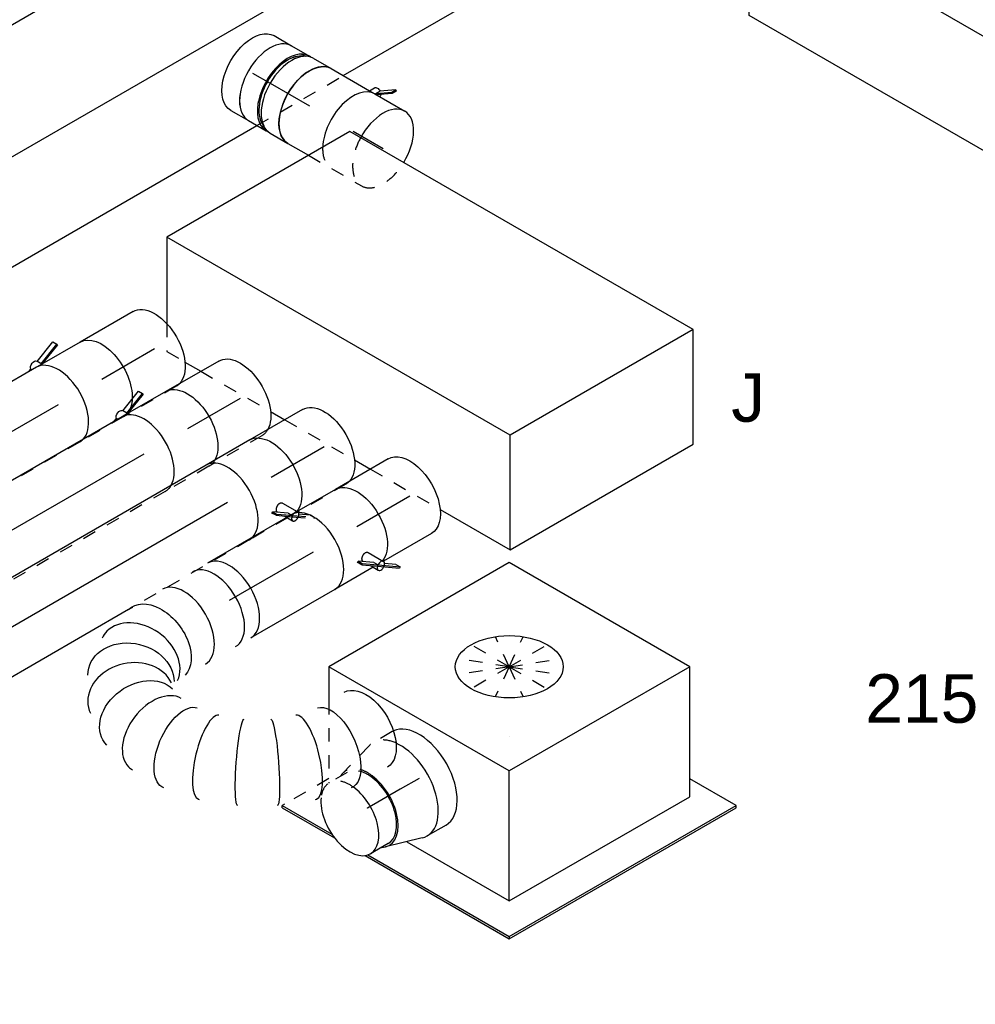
# Model space of a CAD drawing. Extents: x -238422 to 258194, y -34825 to 126331.
# Tile 123 of 239: x -36195 to -34424, y 16821 to 18646. Entities that reach past the tile are written whole.
import ezdxf
from ezdxf.enums import TextEntityAlignment as Align

# ---------------------------------------------------------------- set-up
doc = ezdxf.new("R2010")
doc.units = 0
doc.header["$LTSCALE"] = 50
doc.linetypes.add('CENTER2', pattern=[28.575, 19.05, -3.175, 3.175, -3.175])
doc.linetypes.add('STREEPJES', pattern=[0.1, 0.05, -0.05])
doc.layers.get('0').update_dxf_attribs({"linetype": 'CONTINUOUS'})
for name, color, linetype in [('WL570---_TOEVOER', 3, 'CONTINUOUS'), ('WL570---_TOEVOER_HL', 8, 'CONTINUOUS'), ('WL570---_TOEVOER_RST', 2, 'CONTINUOUS'), ('WL570---_TOEVOER_RST_HL', 1, 'CONTINUOUS'), ('WL5911--_D', 2, 'CONTINUOUS'), ('WM570---_TOEVOER_PR', 1, 'CONTINUOUS'), ('WM570---_TOEVOER_RST_PR', 1, 'CONTINUOUS')]:
    doc.layers.add(name, color=color, linetype=linetype)
doc.styles.add('BURO-018', font='ARIAL.TTF', dxfattribs={"height": 90})
doc.styles.add('BURO-025', font='ARIAL.TTF', dxfattribs={"height": 125})

# ---------------------------------------------------------------- blocks, each defined once
blk = doc.blocks.new('*U552')
at = {"color": 0, "ltscale": 10}
for p, q in [((14.3, 194.5, -8361.7), (3681.6, 194.5, -8361.7)), ((136.8, -17.7, -8361.7), (3804.1, -17.7, -8361.7)), ((34.7, -194.5, -8361.7), (2838.8, -194.5, -8361.7)), ((3023.6, -194.5, -8361.7), (3514, -194.5, -8361.7))]:
    blk.add_line(p, q, dxfattribs=at)
at = {"color": 8, "linetype": 'STREEPJES', "ltscale": 10}
blk.add_line((2838.8, -194.5, -8361.7), (3023.6, -194.5, -8361.7), dxfattribs=at)
at = {"layer": 'WM570---_TOEVOER_PR', "color": 1, "style": 'BURO-018'}
blk.add_attdef('POSNR', text='', height=90, dxfattribs=at).set_placement((0, 0), align=Align.MIDDLE)
blk = doc.blocks.new('*U563')
at = {"color": 2, "ltscale": 10}
for p, q in [((-432.7, 226.3, -6232), (-326.6, 410.1, -6232)), ((65.3, 410.1, -6232), (-326.6, 410.1, -6232)), ((-40.8, 226.3, -6232), (65.3, 410.1, -6232)), ((65.3, 410.1, -6232), (432.7, -226.3, -6232)), ((-432.7, 226.3, -6232), (-40.8, 226.3, -6232)), ((-65.3, -410.1, -6232), (-432.7, 226.3, -6232)), ((326.6, -410.1, -6232), (-40.8, 226.3, -6232)), ((432.7, -226.3, -6232), (326.6, -410.1, -6232)), ((326.6, -410.1, -6232), (-65.3, -410.1, -6232))]:
    blk.add_line(p, q, dxfattribs=at)
at = {"layer": 'WL5911--_D', "color": 2, "style": 'BURO-025'}
blk.add_attdef('POSNR', text='', height=125, dxfattribs=at).set_placement((0, 0), align=Align.MIDDLE)
blk = doc.blocks.new('*U625')
at = {"color": 8, "linetype": 'STREEPJES', "ltscale": 10}
blk.add_line((0, 80, -7428.1), (832.7, 80, -7428.1), dxfattribs=at)
at = {"color": 0, "ltscale": 10}
blk.add_line((0, -80, -7428.1), (832.7, -80, -7428.1), dxfattribs=at)
blk.add_ellipse((832.7, 0, -7428.1), major_axis=(0, -80), ratio=0.57735, start_param=3.478509, end_param=6.283185, dxfattribs=at)
at = {"color": 8, "linetype": 'STREEPJES', "ltscale": 10}
blk.add_ellipse((832.7, 0, -7428.1), major_axis=(0, -80), ratio=0.57735, start_param=3.141593, end_param=3.478509, dxfattribs=at)
at = {"layer": 'WL570---_TOEVOER_HL', "linetype": 'CENTER2'}
blk.add_line((0, 0, -7428.1), (832.7, 0, -7428.1), dxfattribs=at)
at = {"layer": 'WM570---_TOEVOER_PR', "color": 1, "style": 'BURO-018'}
blk.add_attdef('POSNR', text='', height=90, dxfattribs=at).set_placement((0, 0), align=Align.MIDDLE)
blk = doc.blocks.new('*U626')
at = {"color": 8, "linetype": 'STREEPJES', "ltscale": 10}
blk.add_line((-46.7, 80, -7395), (46.7, 80, -7395), dxfattribs=at)
at = {"color": 2, "ltscale": 10}
for p, q in [((-46.7, -80, -7395), (35.2, -80, -7395)), ((-7.6, -96.7, -7395), (35.2, -80.1, -7395)), ((36, -81.5, -7395), (-7.5, -98.4, -7395)), ((40.4, -89, -7395), (-3.1, -105.9, -7395)), ((35.2, -80, -7395), (40.7, -89.6, -7395)), ((35.2, -80, -7395), (46.7, -80, -7395)), ((56.3, -80, -7395), (57.7, -82.3, -7395)), ((63.7, -80, -7395), (57.7, -82.3, -7395)), ((-7.5, -98.4, -7395), (-7.6, -96.7, -7395)), ((-3.1, -105.9, -7395), (-7.5, -98.4, -7395))]:
    blk.add_line(p, q, dxfattribs=at)
at = {"color": 2, "ltscale": 10, "extrusion": (-2.77556e-17, -4.80741e-17, -1)}
for centre, major_axis, start_param, end_param in [((-46.7, 0, -7395), (0, -80), 0, 2.804677), ((49, -84.9, -7395), (8.26, 4.77), 0.401996, 3.141593)]:
    blk.add_ellipse(centre, major_axis=major_axis, ratio=0.57735, start_param=start_param, end_param=end_param, dxfattribs=at)
at = {"color": 8, "linetype": 'STREEPJES', "ltscale": 10, "extrusion": (-2.77556e-17, -4.80741e-17, -1)}
blk.add_ellipse((-46.7, 0, -7395), major_axis=(0, -80), ratio=0.57735, start_param=2.804677, end_param=3.141593, dxfattribs=at)
at = {"color": 2, "ltscale": 10}
blk.add_ellipse((46.7, 0, -7395), major_axis=(0, -80), ratio=0.57735, start_param=3.478509, end_param=6.283185, dxfattribs=at)
at = {"color": 8, "linetype": 'STREEPJES', "ltscale": 10}
blk.add_ellipse((46.7, 0, -7395), major_axis=(0, -80), ratio=0.57735, start_param=3.141593, end_param=3.478509, dxfattribs=at)
at = {"layer": 'WL570---_TOEVOER', "color": 1, "style": 'BURO-018'}
blk.add_attdef('I', text='', height=90, dxfattribs=at).set_placement((0, 0), align=Align.MIDDLE)
at = {"layer": 'WM570---_TOEVOER_PR', "color": 1, "style": 'BURO-018'}
blk.add_attdef('POSNR', text='', height=90, dxfattribs=at).set_placement((0, 0), align=Align.MIDDLE)
blk = doc.blocks.new('*U631')
at = {"color": 8, "linetype": 'STREEPJES', "ltscale": 10}
blk.add_line((0, 80, -7298.5), (219.4, 80, -7298.5), dxfattribs=at)
at = {"color": 0, "ltscale": 10}
blk.add_line((0, -80, -7298.5), (219.4, -80, -7298.5), dxfattribs=at)
blk.add_ellipse((219.4, 0, -7298.5), major_axis=(0, -80), ratio=0.57735, start_param=3.320273, end_param=6.283185, dxfattribs=at)
at = {"color": 8, "linetype": 'STREEPJES', "ltscale": 10}
blk.add_ellipse((219.4, 0, -7298.5), major_axis=(0, -80), ratio=0.57735, start_param=3.141593, end_param=3.320273, dxfattribs=at)
at = {"layer": 'WL570---_TOEVOER_HL', "linetype": 'CENTER2'}
blk.add_line((0, 0, -7298.5), (219.4, 0, -7298.5), dxfattribs=at)
at = {"layer": 'WM570---_TOEVOER_PR', "color": 1, "style": 'BURO-018'}
blk.add_attdef('POSNR', text='', height=90, dxfattribs=at).set_placement((0, 0), align=Align.MIDDLE)
blk = doc.blocks.new('*U633')
at = {"color": 8, "linetype": 'STREEPJES', "ltscale": 10}
blk.add_line((0, 80, -7555), (258.4, 80, -7555), dxfattribs=at)
at = {"color": 0, "ltscale": 10}
for p, q in [((258.4, 80, -7555), (1414.4, 80, -7555)), ((0, -80, -7555), (1414.4, -80, -7555))]:
    blk.add_line(p, q, dxfattribs=at)
blk.add_ellipse((1414.4, 0, -7555), major_axis=(0, -80), ratio=0.57735, start_param=3.141593, end_param=6.283185, dxfattribs=at)
at = {"layer": 'WL570---_TOEVOER_HL', "linetype": 'CENTER2'}
blk.add_line((0, 0, -7555), (1414.4, 0, -7555), dxfattribs=at)
at = {"layer": 'WM570---_TOEVOER_PR', "color": 1, "style": 'BURO-018'}
blk.add_attdef('POSNR', text='', height=90, dxfattribs=at).set_placement((0, 0), align=Align.MIDDLE)
blk = doc.blocks.new('*U635')
at = {"color": 8, "linetype": 'STREEPJES', "ltscale": 10}
for p, q in [((-78.8, 104.3, -7522), (-76.8, 105.9, -7522)), ((-45.3, 80.7, -7522), (-78.8, 104.3, -7522)), ((-74.4, 96.7, -7522), (-78.8, 104.3, -7522)), ((-43.2, 82.3, -7522), (-76.8, 105.9, -7522)), ((-74.4, 96.7, -7522), (-57, 84.5, -7522)), ((-56.5, 78.7, -7522), (-57.3, 80.1, -7522)), ((-57.3, 80.1, -7522), (-55.8, 78.7, -7522)), ((-43.2, 82.3, -7522), (-45.3, 80.7, -7522)), ((-44.1, 78.7, -7522), (-45.3, 80.7, -7522)), ((-44.8, 80.3, -7522), (-45.3, 80.7, -7522)), ((-42.5, 78.7, -7522), (-44.8, 80.3, -7522)), ((-38.1, 78.7, -7522), (-43.2, 82.3, -7522)), ((-35.2, 80, -7522), (-40.7, 89.6, -7522)), ((-34.4, 78.7, -7522), (-35.2, 80, -7522)), ((-35.2, 80, -7522), (46.7, 80, -7522))]:
    blk.add_line(p, q, dxfattribs=at)
at = {"color": 2, "ltscale": 10}
for p, q in [((-40.8, 51.6, -7522), (-56.5, 78.7, -7522)), ((-40.9, 73.2, -7522), (-44.1, 78.7, -7522)), ((-21.2, 63.8, -7522), (-42.5, 78.7, -7522)), ((-40.9, 73.2, -7522), (-16.9, 56.3, -7522)), ((-19.2, 65.4, -7522), (-38.1, 78.7, -7522)), ((-31.9, 74.4, -7522), (-34.4, 78.7, -7522)), ((-24, 60.7, -7522), (-24.6, 61.7, -7522)), ((-21.2, 63.8, -7522), (-19.2, 65.4, -7522)), ((-16.9, 56.3, -7522), (-21.2, 63.8, -7522)), ((-19.2, 65.4, -7522), (-14.8, 57.9, -7522)), ((-14.8, 57.9, -7522), (-16.9, 56.3, -7522)), ((-46.7, -80, -7522), (46.7, -80, -7522))]:
    blk.add_line(p, q, dxfattribs=at)
at = {"color": 8, "linetype": 'STREEPJES', "ltscale": 10}
for centre, major_axis, start_param, end_param in [((-49, 84.9, -7522), (8.26, 4.77), 0, 3.141593), ((-49, 84.9, -7522), (8.26, 4.77), 4.359218, 6.283185), ((46.7, 0, -7522), (0, -80), 3.141593, 3.320273)]:
    blk.add_ellipse(centre, major_axis=major_axis, ratio=0.57735, start_param=start_param, end_param=end_param, dxfattribs=at)
at = {"color": 2, "ltscale": 10, "extrusion": (1.28814e-17, -1.99733e-16, -1)}
blk.add_ellipse((-46.7, 0, -7522), major_axis=(0, -80), ratio=0.57735, start_param=0, end_param=2.934912, dxfattribs=at)
at = {"color": 2, "ltscale": 10}
for centre, major_axis, start_param, end_param in [((-49, 84.9, -7522), (8.26, 4.77), 3.494763, 4.359218), ((46.7, 0, -7522), (0, -80), 3.320273, 6.283185)]:
    blk.add_ellipse(centre, major_axis=major_axis, ratio=0.57735, start_param=start_param, end_param=end_param, dxfattribs=at)
blk.add_spline([(-24.1, 60.7, -7522), (-23.9, 60.2, -7522), (-23.9, 59.6, -7522), (-23.9, 59, -7522), (-24.1, 58.4, -7522), (-24.3, 57.7, -7522), (-24.6, 57.1, -7522), (-25, 56.4, -7522), (-25.4, 55.7, -7522), (-25.9, 55, -7522), (-26.5, 54.3, -7522), (-27.2, 53.7, -7522), (-27.9, 53, -7522), (-28.6, 52.4, -7522), (-29.4, 51.9, -7522), (-30.2, 51.3, -7522), (-31, 50.9, -7522), (-31.9, 50.5, -7522), (-32.8, 50.1, -7522), (-33.6, 49.8, -7522), (-34.5, 49.6, -7522), (-35.3, 49.5, -7522), (-36.1, 49.4, -7522), (-36.9, 49.4, -7522), (-37.6, 49.5, -7522), (-38.3, 49.7, -7522), (-39, 50, -7522), (-39.5, 50.3, -7522), (-40, 50.7, -7522), (-40.5, 51.1, -7522), (-40.8, 51.6, -7522)], degree=3, dxfattribs=at)
at = {"layer": 'WL570---_TOEVOER', "color": 1, "style": 'BURO-018'}
blk.add_attdef('I', text='', height=90, dxfattribs=at).set_placement((0, 0), align=Align.MIDDLE)
at = {"layer": 'WM570---_TOEVOER_PR', "color": 1, "style": 'BURO-018'}
blk.add_attdef('POSNR', text='', height=90, dxfattribs=at).set_placement((0, 0), align=Align.MIDDLE)
blk = doc.blocks.new('*U636')
at = {"color": 0, "ltscale": 10}
for p, q in [((45.4, 399.5, -7812), (44.1, 399.8, -7812)), ((233.2, 290.7, -7812), (232.2, 291.6, -7812))]:
    blk.add_line(p, q, dxfattribs=at)
at = {"color": 0, "ltscale": 10, "extrusion": (4.80741e-17, -2.77556e-17, -1)}
for centre, major_axis, ratio, start_param, end_param in [((-99.8, 333.9, -7812), (0, -80), 0.57735, 0, 3.141593), ((-32.5, 333.9, -7812), (8.1, 79.9), 0.497511, 3.191932, 6.333525), ((77.8, 301.1, -7812), (34.7, 72.4), 0.106869, 3.14981, 6.291403), ((130.8, 270.5, -7812), (-45.3, -66.2), 0.106869, 3.133375, 6.274968), ((214.4, 191.3, -7812), (65.1, 47), 0.497511, 6.232846, 9.374438), ((251.3, 104.2, -7812), (-80.2, -6.9), 0.750739, 3.009293, 6.150885), ((154.7, 0, -7812), (10.5, -79.7), 0.646887, 6.198226, 9.339819), ((229.6, 33.9, -7812), (59.5, -54.4), 0.803023, 6.107746, 9.249338)]:
    blk.add_ellipse(centre, major_axis=major_axis, ratio=ratio, start_param=start_param, end_param=end_param, dxfattribs=at)
at = {"color": 0, "ltscale": 10}
for centre, major_axis, ratio, start_param, end_param in [((22.1, 322.7, -7812), (-22.6, -77), 0.313149, 3.167995, 6.256783), ((177.3, 233.1, -7812), (55.4, 58.1), 0.313149, 3.167995, 6.256783), ((239.7, 147.4, -7812), (74.3, 30.8), 0.646887, 3.226552, 6.198226), ((239.7, 147.4, -7812), (74.3, 30.8), 0.646887, 6.198226, 6.368145), ((0, 0, -7812), (0, -80), 0.57735, 3.141593, 6.283185), ((32.2, 0, -7812), (0, -80), 0.57735, 3.141593, 6.283185), ((96.6, 0, -7812), (0, -80), 0.57735, 3.141593, 6.283185), ((197.8, 11.6, -7812), (-34.1, 73), 0.750739, 0.1323, 3.009293), ((247.8, 65.5, -7812), (76.9, -24.3), 0.803023, 3.317032, 6.107746), ((247.8, 65.5, -7812), (76.9, -24.3), 0.803023, 6.107746, 6.458625), ((197.8, 11.6, -7812), (-34.1, 73), 0.750739, 3.009293, 3.273893)]:
    blk.add_ellipse(centre, major_axis=major_axis, ratio=ratio, start_param=start_param, end_param=end_param, dxfattribs=at)
at = {"layer": 'WM570---_TOEVOER_PR', "color": 1, "style": 'BURO-018'}
blk.add_attdef('POSNR', text='', height=90, dxfattribs=at).set_placement((0, 0), align=Align.MIDDLE)
blk = doc.blocks.new('*U637')
at = {"color": 0, "ltscale": 10}
for p, q in [((0, 80, -7684.6), (180.1, 80, -7684.6)), ((0, -80, -7684.6), (180.1, -80, -7684.6))]:
    blk.add_line(p, q, dxfattribs=at)
blk.add_ellipse((180.1, 0, -7684.6), major_axis=(0, -80), ratio=0.57735, start_param=3.141593, end_param=6.283185, dxfattribs=at)
at = {"layer": 'WL570---_TOEVOER_HL', "linetype": 'CENTER2'}
blk.add_line((0, 0, -7684.6), (180.1, 0, -7684.6), dxfattribs=at)
at = {"layer": 'WM570---_TOEVOER_PR', "color": 1, "style": 'BURO-018'}
blk.add_attdef('POSNR', text='', height=90, dxfattribs=at).set_placement((0, 0), align=Align.MIDDLE)
blk = doc.blocks.new('*U638')
at = {"color": 8, "linetype": 'STREEPJES', "ltscale": 10}
blk.add_line((0, 80, -7152.3), (113.2, 80, -7152.3), dxfattribs=at)
at = {"color": 0, "ltscale": 10}
blk.add_line((0, -80, -7152.3), (113.2, -80, -7152.3), dxfattribs=at)
at = {"color": 0, "ltscale": 10, "extrusion": (6.4407e-18, -3.71854e-18, -1)}
blk.add_ellipse((0, 0, -7152.3), major_axis=(0, -80), ratio=0.57735, start_param=0, end_param=2.962912, dxfattribs=at)
at = {"color": 8, "linetype": 'STREEPJES', "ltscale": 10, "extrusion": (6.4407e-18, -3.71854e-18, -1)}
blk.add_ellipse((0, 0, -7152.3), major_axis=(0, -80), ratio=0.57735, start_param=2.962912, end_param=3.141593, dxfattribs=at)
at = {"layer": 'WL570---_TOEVOER_HL', "linetype": 'CENTER2'}
blk.add_line((0, 0, -7152.3), (113.2, 0, -7152.3), dxfattribs=at)
at = {"layer": 'WM570---_TOEVOER_PR', "color": 1, "style": 'BURO-018'}
blk.add_attdef('POSNR', text='', height=90, dxfattribs=at).set_placement((0, 0), align=Align.MIDDLE)
blk = doc.blocks.new('*U639')
at = {"color": 8, "linetype": 'STREEPJES', "ltscale": 10}
blk.add_line((-46.7, 80, -7265.4), (46.7, 80, -7265.4), dxfattribs=at)
at = {"color": 2, "ltscale": 10}
for p, q in [((-46.7, -80, -7265.4), (35.2, -80, -7265.4)), ((-7.6, -96.7, -7265.4), (35.2, -80.1, -7265.4)), ((36, -81.5, -7265.4), (-7.5, -98.4, -7265.4)), ((40.4, -89, -7265.4), (-3.1, -105.9, -7265.4)), ((35.2, -80, -7265.4), (40.7, -89.6, -7265.4)), ((35.2, -80, -7265.4), (46.7, -80, -7265.4)), ((56.3, -80, -7265.4), (57.7, -82.3, -7265.4)), ((63.7, -80, -7265.4), (57.7, -82.3, -7265.4)), ((-7.5, -98.4, -7265.4), (-7.6, -96.7, -7265.4)), ((-3.1, -105.9, -7265.4), (-7.5, -98.4, -7265.4))]:
    blk.add_line(p, q, dxfattribs=at)
at = {"color": 8, "linetype": 'STREEPJES', "ltscale": 10, "extrusion": (-2.77556e-17, -4.80741e-17, -1)}
blk.add_ellipse((-46.7, 0, -7265.4), major_axis=(0, -80), ratio=0.57735, start_param=2.408493, end_param=3.141593, dxfattribs=at)
at = {"color": 2, "ltscale": 10}
blk.add_ellipse((46.7, 0, -7265.4), major_axis=(0, -80), ratio=0.57735, start_param=3.320273, end_param=6.283185, dxfattribs=at)
at = {"color": 8, "linetype": 'STREEPJES', "ltscale": 10}
blk.add_ellipse((46.7, 0, -7265.4), major_axis=(0, -80), ratio=0.57735, start_param=3.141593, end_param=3.320273, dxfattribs=at)
at = {"color": 2, "ltscale": 10, "extrusion": (-2.77556e-17, -4.80741e-17, -1)}
for centre, major_axis, start_param, end_param in [((-46.7, 0, -7265.4), (0, -80), 0, 2.408493), ((49, -84.9, -7265.4), (8.26, 4.77), 0.401996, 3.141593)]:
    blk.add_ellipse(centre, major_axis=major_axis, ratio=0.57735, start_param=start_param, end_param=end_param, dxfattribs=at)
at = {"layer": 'WL570---_TOEVOER', "color": 1, "style": 'BURO-018'}
blk.add_attdef('I', text='', height=90, dxfattribs=at).set_placement((0, 0), align=Align.MIDDLE)
at = {"layer": 'WM570---_TOEVOER_PR', "color": 1, "style": 'BURO-018'}
blk.add_attdef('POSNR', text='', height=90, dxfattribs=at).set_placement((0, 0), align=Align.MIDDLE)
blk = doc.blocks.new('*U640')
at = {"color": 8, "linetype": 'STREEPJES', "ltscale": 10}
blk.add_line((0, 80, -7281.9), (113.2, 80, -7281.9), dxfattribs=at)
at = {"color": 0, "ltscale": 10}
blk.add_line((0, -80, -7281.9), (113.2, -80, -7281.9), dxfattribs=at)
at = {"color": 0, "ltscale": 10, "extrusion": (6.4407e-18, -3.71854e-18, -1)}
blk.add_ellipse((0, 0, -7281.9), major_axis=(0, -80), ratio=0.57735, start_param=0, end_param=2.804677, dxfattribs=at)
at = {"color": 8, "linetype": 'STREEPJES', "ltscale": 10, "extrusion": (6.4407e-18, -3.71854e-18, -1)}
blk.add_ellipse((0, 0, -7281.9), major_axis=(0, -80), ratio=0.57735, start_param=2.804677, end_param=3.141593, dxfattribs=at)
at = {"layer": 'WL570---_TOEVOER_HL', "linetype": 'CENTER2'}
blk.add_line((0, 0, -7281.9), (113.2, 0, -7281.9), dxfattribs=at)
at = {"layer": 'WM570---_TOEVOER_PR', "color": 1, "style": 'BURO-018'}
blk.add_attdef('POSNR', text='', height=90, dxfattribs=at).set_placement((0, 0), align=Align.MIDDLE)
blk = doc.blocks.new('*U641')
at = {"color": 8, "linetype": 'STREEPJES', "ltscale": 10}
blk.add_line((0, 80, -7408.9), (102.7, 80, -7408.9), dxfattribs=at)
at = {"color": 0, "ltscale": 10}
blk.add_line((0, -80, -7408.9), (113.2, -80, -7408.9), dxfattribs=at)
at = {"color": 0, "ltscale": 10, "extrusion": (4.80741e-17, -2.77556e-17, -1)}
blk.add_ellipse((0, 0, -7408.9), major_axis=(0, -80), ratio=0.57735, start_param=0, end_param=2.962912, dxfattribs=at)
at = {"color": 8, "linetype": 'STREEPJES', "ltscale": 10, "extrusion": (4.80741e-17, -2.77556e-17, -1)}
blk.add_ellipse((0, 0, -7408.9), major_axis=(0, -80), ratio=0.57735, start_param=2.962912, end_param=3.141593, dxfattribs=at)
at = {"layer": 'WL570---_TOEVOER_HL', "linetype": 'CENTER2'}
blk.add_line((0, 0, -7408.9), (113.2, 0, -7408.9), dxfattribs=at)
at = {"layer": 'WM570---_TOEVOER_PR', "color": 1, "style": 'BURO-018'}
blk.add_attdef('POSNR', text='', height=90, dxfattribs=at).set_placement((0, 0), align=Align.MIDDLE)
blk = doc.blocks.new('*U642')
at = {"color": 0, "ltscale": 10}
for p, q in [((-40.4, 100, -7994.8), (0, 100, -7994.8)), ((9.6, 98.6, -7994.8), (77.2, 78.9, -7994.8)), ((69.6, 76, -7994.8), (107.7, 76, -7994.8))]:
    blk.add_line(p, q, dxfattribs=at)
at = {"color": 8, "linetype": 'STREEPJES', "ltscale": 10}
for p, q in [((9.6, -98.6, -7994.8), (77.2, -78.9, -7994.8)), ((69.6, -76, -7994.8), (107.7, -76, -7994.8)), ((-40.4, -100, -7994.8), (0, -100, -7994.8))]:
    blk.add_line(p, q, dxfattribs=at)
at = {"color": 0, "ltscale": 10}
for centre, major_axis, start_param, end_param in [((-40.4, 0, -7994.8), (0, -100), 3.141593, 6.232642), ((0, 0, -7994.8), (0, -100), 2.974833, 5.605165), ((0, 0, -7994.8), (0, -100), 2.974833, 5.605165), ((0, 0, -7994.8), (0, -100), 2.974833, 5.605165), ((69.6, 0, -7994.8), (0, -80), 2.824032, 5.348326), ((69.6, 0, -7994.8), (0, -80), 2.824032, 5.348326), ((69.6, 0, -7994.8), (0, -76), 3.141593, 5.387766), ((69.6, 0, -7994.8), (0, -76), 3.141593, 5.387766), ((107.7, 0, -7994.8), (0, -76), 3.141593, 5.387772), ((107.7, 0, -7994.8), (0, -76), 3.141593, 5.387772), ((107.7, 0, -7994.8), (0, -76), 0.667411, 3.138451), ((107.7, 0, -7994.8), (0, -76), 0.667411, 3.138451)]:
    blk.add_ellipse(centre, major_axis=major_axis, ratio=0.57735, start_param=start_param, end_param=end_param, dxfattribs=at)
at = {"color": 8, "linetype": 'STREEPJES', "ltscale": 10}
for centre, major_axis, start_param, end_param in [((69.6, 0, -7994.8), (0, -80), 5.348326, 6.600746), ((69.6, 0, -7994.8), (0, -80), 5.348326, 6.600746), ((69.6, 0, -7994.8), (0, -76), 5.387766, 6.283185), ((69.6, 0, -7994.8), (0, -76), 5.387766, 6.283185), ((107.7, 0, -7994.8), (0, -76), 5.387772, 6.950597), ((107.7, 0, -7994.8), (0, -76), 5.387772, 6.950597), ((0, 0, -7994.8), (0, -100), 5.605165, 6.449945), ((0, 0, -7994.8), (0, -100), 5.605165, 6.449945), ((0, 0, -7994.8), (0, -100), 5.605165, 6.449945), ((-40.4, 0, -7994.8), (0, -100), 6.232642, 6.283185)]:
    blk.add_ellipse(centre, major_axis=major_axis, ratio=0.57735, start_param=start_param, end_param=end_param, dxfattribs=at)
at = {"layer": 'WL570---_TOEVOER_RST_HL', "linetype": 'CENTER2'}
for p, q in [((-40.4, 0, -7994.8), (0, 0, -7994.8)), ((0, 0, -7994.8), (69.6, 0, -7994.8))]:
    blk.add_line(p, q, dxfattribs=at)
blk.add_circle((69.6, 0, -7994.8), 0.075, dxfattribs=at)
at = {"layer": 'WM570---_TOEVOER_RST_PR', "color": 1, "style": 'BURO-018'}
blk.add_attdef('POSNR', text='', height=90, dxfattribs=at).set_placement((0, 0), align=Align.MIDDLE)
blk = doc.blocks.new('*U643')
at = {"color": 2, "ltscale": 10}
for p, q in [((-78.8, 104.3, -7651.6), (-76.8, 105.9, -7651.6)), ((-45.3, 80.7, -7651.6), (-78.8, 104.3, -7651.6)), ((-74.4, 96.7, -7651.6), (-78.8, 104.3, -7651.6)), ((-43.2, 82.3, -7651.6), (-76.8, 105.9, -7651.6)), ((-74.4, 96.7, -7651.6), (-57, 84.5, -7651.6)), ((-40.8, 51.6, -7651.6), (-57.3, 80.1, -7651.6)), ((-43.2, 82.3, -7651.6), (-45.3, 80.7, -7651.6)), ((-40.9, 73.2, -7651.6), (-45.3, 80.7, -7651.6)), ((-44.8, 80.3, -7651.6), (-45.3, 80.7, -7651.6)), ((-21.2, 63.8, -7651.6), (-44.8, 80.3, -7651.6)), ((-19.2, 65.4, -7651.6), (-43.2, 82.3, -7651.6)), ((-40.9, 73.2, -7651.6), (-16.9, 56.3, -7651.6)), ((-35.2, 80, -7651.6), (-40.7, 89.6, -7651.6)), ((-31.9, 74.4, -7651.6), (-35.2, 80, -7651.6)), ((-35.2, 80, -7651.6), (46.7, 80, -7651.6)), ((-24, 60.7, -7651.6), (-24.6, 61.7, -7651.6)), ((-21.2, 63.8, -7651.6), (-19.2, 65.4, -7651.6)), ((-16.9, 56.3, -7651.6), (-21.2, 63.8, -7651.6)), ((-19.2, 65.4, -7651.6), (-14.8, 57.9, -7651.6)), ((-14.8, 57.9, -7651.6), (-16.9, 56.3, -7651.6)), ((-46.7, -80, -7651.6), (46.7, -80, -7651.6))]:
    blk.add_line(p, q, dxfattribs=at)
for centre, major_axis, start_param, end_param in [((-49, 84.9, -7651.6), (8.26, 4.77), 0, 3.141593), ((-49, 84.9, -7651.6), (8.26, 4.77), 3.141593, 6.283185), ((46.7, 0, -7651.6), (0, -80), 3.141593, 6.283185)]:
    blk.add_ellipse(centre, major_axis=major_axis, ratio=0.57735, start_param=start_param, end_param=end_param, dxfattribs=at)
at = {"color": 2, "ltscale": 10, "extrusion": (1.28814e-17, -1.99733e-16, -1)}
blk.add_ellipse((-46.7, 0, -7651.6), major_axis=(0, -80), ratio=0.57735, start_param=0, end_param=2.934912, dxfattribs=at)
at = {"color": 2, "ltscale": 10}
blk.add_spline([(-24.1, 60.7, -7651.6), (-23.9, 60.2, -7651.6), (-23.9, 59.6, -7651.6), (-23.9, 59, -7651.6), (-24.1, 58.4, -7651.6), (-24.3, 57.7, -7651.6), (-24.6, 57.1, -7651.6), (-25, 56.4, -7651.6), (-25.4, 55.7, -7651.6), (-25.9, 55, -7651.6), (-26.5, 54.3, -7651.6), (-27.2, 53.7, -7651.6), (-27.9, 53, -7651.6), (-28.6, 52.4, -7651.6), (-29.4, 51.9, -7651.6), (-30.2, 51.3, -7651.6), (-31, 50.9, -7651.6), (-31.9, 50.5, -7651.6), (-32.8, 50.1, -7651.6), (-33.6, 49.8, -7651.6), (-34.5, 49.6, -7651.6), (-35.3, 49.5, -7651.6), (-36.1, 49.4, -7651.6), (-36.9, 49.4, -7651.6), (-37.6, 49.5, -7651.6), (-38.3, 49.7, -7651.6), (-39, 50, -7651.6), (-39.5, 50.3, -7651.6), (-40, 50.7, -7651.6), (-40.5, 51.1, -7651.6), (-40.8, 51.6, -7651.6)], degree=3, dxfattribs=at)
at = {"layer": 'WL570---_TOEVOER', "color": 1, "style": 'BURO-018'}
blk.add_attdef('I', text='', height=90, dxfattribs=at).set_placement((0, 0), align=Align.MIDDLE)
at = {"layer": 'WM570---_TOEVOER_PR', "color": 1, "style": 'BURO-018'}
blk.add_attdef('POSNR', text='', height=90, dxfattribs=at).set_placement((0, 0), align=Align.MIDDLE)
blk = doc.blocks.new('*U644')
at = {"color": 0, "ltscale": 10}
for p, q in [((0, 80, -7538.5), (102.7, 80, -7538.5)), ((0, -80, -7538.5), (113.2, -80, -7538.5))]:
    blk.add_line(p, q, dxfattribs=at)
at = {"color": 0, "ltscale": 10, "extrusion": (4.80741e-17, -2.77556e-17, -1)}
blk.add_ellipse((0, 0, -7538.5), major_axis=(0, -80), ratio=0.57735, start_param=0, end_param=3.141593, dxfattribs=at)
at = {"layer": 'WL570---_TOEVOER_HL', "linetype": 'CENTER2'}
blk.add_line((0, 0, -7538.5), (113.2, 0, -7538.5), dxfattribs=at)
at = {"layer": 'WM570---_TOEVOER_PR', "color": 1, "style": 'BURO-018'}
blk.add_attdef('POSNR', text='', height=90, dxfattribs=at).set_placement((0, 0), align=Align.MIDDLE)
blk = doc.blocks.new('*U645')
at = {"color": 0, "ltscale": 10}
blk.add_line((0, 80, -6607.5), (64.1, 80, -6607.5), dxfattribs=at)
at = {"color": 8, "linetype": 'STREEPJES', "ltscale": 10}
blk.add_line((0, -80, -6607.5), (64.1, -80, -6607.5), dxfattribs=at)
at = {"color": 0, "ltscale": 10}
for start_param, end_param in [(3.141593, 4.753099), (1.530087, 3.141593)]:
    blk.add_ellipse((64.1, 0, -6607.5), major_axis=(0, -80), ratio=0.57735, start_param=start_param, end_param=end_param, dxfattribs=at)
at = {"color": 8, "linetype": 'STREEPJES', "ltscale": 10}
for start_param, end_param in [(4.753099, 6.283185), (0, 1.530087)]:
    blk.add_ellipse((64.1, 0, -6607.5), major_axis=(0, -80), ratio=0.57735, start_param=start_param, end_param=end_param, dxfattribs=at)
at = {"layer": 'WL570---_TOEVOER_HL', "linetype": 'CENTER2'}
blk.add_line((0, 0, -6607.5), (64.1, 0, -6607.5), dxfattribs=at)
at = {"layer": 'WM570---_TOEVOER_PR', "color": 1, "style": 'BURO-018'}
blk.add_attdef('POSNR', text='', height=90, dxfattribs=at).set_placement((0, 0), align=Align.MIDDLE)
blk = doc.blocks.new('*U646')
at = {"color": 2, "ltscale": 10}
for p, q in [((48.9, 81.8, -6574.5), (72.4, 98.4, -6574.5)), ((74.4, 96.7, -6574.5), (50.6, 80, -6574.5)), ((76.8, 105.9, -6574.5), (52.7, 89, -6574.5)), ((72.4, 98.4, -6574.5), (76.8, 105.9, -6574.5)), ((74.4, 96.7, -6574.5), (72.4, 98.4, -6574.5)), ((78.8, 104.3, -6574.5), (74.4, 96.7, -6574.5)), ((76.8, 105.9, -6574.5), (78.8, 104.3, -6574.5)), ((-46.7, 80, -6574.5), (35.2, 80, -6574.5)), ((35.2, 80, -6574.5), (40.7, 89.6, -6574.5)), ((35.2, 80, -6574.5), (46.7, 80, -6574.5)), ((48.4, 81.5, -6574.5), (52.7, 89, -6574.5)), ((48.4, 81.5, -6574.5), (48.9, 81.8, -6574.5)), ((50.2, 80, -6574.5), (48.4, 81.5, -6574.5)), ((-46.7, -80, -6574.5), (-2.6, -80, -6574.5))]:
    blk.add_line(p, q, dxfattribs=at)
at = {"color": 8, "linetype": 'STREEPJES', "ltscale": 10}
blk.add_line((-2.6, -80, -6574.5), (46.7, -80, -6574.5), dxfattribs=at)
at = {"color": 2, "ltscale": 10, "extrusion": (1.23904e-16, 7.43708e-18, -1)}
for centre, major_axis, start_param, end_param in [((49, 84.9, -6574.5), (-8.26, 4.77), 0, 1.692399), ((-46.7, 0, -6574.5), (0, -80), 0, 3.141593), ((49, 84.9, -6574.5), (-8.26, 4.77), 2.413666, 3.141593)]:
    blk.add_ellipse(centre, major_axis=major_axis, ratio=0.57735, start_param=start_param, end_param=end_param, dxfattribs=at)
at = {"color": 2, "ltscale": 10}
blk.add_ellipse((46.7, 0, -6574.5), major_axis=(0, -80), ratio=0.57735, start_param=3.141593, end_param=5.449067, dxfattribs=at)
at = {"color": 8, "linetype": 'STREEPJES', "ltscale": 10}
blk.add_ellipse((46.7, 0, -6574.5), major_axis=(0, -80), ratio=0.57735, start_param=5.449067, end_param=6.283185, dxfattribs=at)
at = {"layer": 'WL570---_TOEVOER', "color": 1, "style": 'BURO-018'}
blk.add_attdef('I', text='', height=90, dxfattribs=at).set_placement((0, 0), align=Align.MIDDLE)
at = {"layer": 'WM570---_TOEVOER_PR', "color": 1, "style": 'BURO-018'}
blk.add_attdef('POSNR', text='', height=90, dxfattribs=at).set_placement((0, 0), align=Align.MIDDLE)
blk = doc.blocks.new('*U647')
at = {"color": 0, "ltscale": 10}
for p, q in [((-42.2, 80, -6511.6), (-4.1, 80, -6511.6)), ((4.1, 80, -6511.6), (42.2, 80, -6511.6)), ((-42.2, -80, -6511.6), (-4.1, -80, -6511.6)), ((4.1, -80, -6511.6), (42.2, -80, -6511.6))]:
    blk.add_line(p, q, dxfattribs=at)
for centre, major_axis, start_param, end_param in [((-42.2, 0, -6511.6), (0, -80), 3.141593, 6.283185), ((-4.1, 0, -6511.6), (0, -80), 3.141593, 6.371689), ((-4.1, 0, -6511.6), (0, -76), 3.34014, 6.084638), ((4.1, 0, -6511.6), (0, -80), 3.141593, 6.283185), ((42.2, 0, -6511.6), (0, -80), 3.141593, 6.283185), ((-4.1, 0, -6511.6), (0, -80), 3.053089, 3.138451)]:
    blk.add_ellipse(centre, major_axis=major_axis, ratio=0.57735, start_param=start_param, end_param=end_param, dxfattribs=at)
at = {"layer": 'WL570---_TOEVOER_HL', "linetype": 'CENTER2'}
blk.add_line((-42.2, 0, -6511.6), (42.2, 0, -6511.6), dxfattribs=at)
at = {"layer": 'WM570---_TOEVOER_PR', "color": 1, "style": 'BURO-018'}
blk.add_attdef('POSNR', text='', height=90, dxfattribs=at).set_placement((0, 0), align=Align.MIDDLE)
blk = doc.blocks.new('*U648')
at = {"color": 0, "ltscale": 10}
for p, q in [((0, 80, -6455), (37.7, 80, -6455)), ((61.4, 76, -6455), (69.6, 76, -6455)), ((0, -80, -6455), (37.7, -80, -6455)), ((61.4, -76, -6455), (69.6, -76, -6455))]:
    blk.add_line(p, q, dxfattribs=at)
at = {"color": 0, "ltscale": 10, "extrusion": (1.17463e-16, -1.88578e-16, -1)}
blk.add_ellipse((0, 0, -6455), major_axis=(0, -80), ratio=0.57735, start_param=0, end_param=3.141593, dxfattribs=at)
at = {"color": 0, "ltscale": 10}
for centre, major_axis, start_param, end_param in [((37.7, 0, -6455), (0, -80), 3.141593, 6.283185), ((75.9, 0, -6455), (0, -76), 3.34014, 6.084638)]:
    blk.add_ellipse(centre, major_axis=major_axis, ratio=0.57735, start_param=start_param, end_param=end_param, dxfattribs=at)
at = {"layer": 'WL570---_TOEVOER_HL', "linetype": 'CENTER2'}
blk.add_line((0, 0, -6455), (37.7, 0, -6455), dxfattribs=at)
at = {"layer": 'WM570---_TOEVOER_PR', "color": 1, "style": 'BURO-018'}
blk.add_attdef('POSNR', text='', height=90, dxfattribs=at).set_placement((0, 0), align=Align.MIDDLE)
blk = doc.blocks.new('*U649')
at = {"color": 2, "ltscale": 10}
for p, q in [((-326.6, 410.1, -7113.1), (-406.8, 271.2, -7113.1)), ((65.3, 410.1, -7113.1), (-326.6, 410.1, -7113.1)), ((40.8, -226.3, -7113.1), (-326.6, 410.1, -7113.1)), ((432.7, -226.3, -7113.1), (65.3, 410.1, -7113.1)), ((-413.3, 192.7, -7113.1), (-396.3, 163.1, -7113.1)), ((-321.7, 34, -7113.1), (-306.5, 7.6, -7113.1)), ((-231.9, -121.6, -7113.1), (-214.8, -151.1, -7113.1)), ((-65.3, -410.1, -7113.1), (40.8, -226.3, -7113.1)), ((432.7, -226.3, -7113.1), (40.8, -226.3, -7113.1)), ((326.6, -410.1, -7113.1), (432.7, -226.3, -7113.1)), ((-140.3, -280.3, -7113.1), (-65.3, -410.1, -7113.1)), ((-65.3, -410.1, -7113.1), (326.6, -410.1, -7113.1))]:
    blk.add_line(p, q, dxfattribs=at)
at = {"color": 8, "linetype": 'STREEPJES', "ltscale": 10}
for p, q in [((-406.8, 271.2, -7113.1), (-432.7, 226.3, -7113.1)), ((-432.7, 226.3, -7113.1), (-413.3, 192.7, -7113.1)), ((-396.3, 163.1, -7113.1), (-321.7, 34, -7113.1)), ((-306.5, 7.6, -7113.1), (-231.9, -121.6, -7113.1)), ((-214.8, -151.1, -7113.1), (-140.3, -280.3, -7113.1))]:
    blk.add_line(p, q, dxfattribs=at)
at = {"layer": 'WL5911--_D', "color": 2, "style": 'BURO-025'}
blk.add_attdef('POSNR', text='', height=125, dxfattribs=at).set_placement((0, 0), align=Align.MIDDLE)
blk = doc.blocks.new('*U685')
at = {"color": 0, "ltscale": 10}
for p, q in [((-225.4, 278.6, -7816.7), (-257.2, 223.4, -7816.7)), ((160.8, 278.6, -7816.7), (-225.4, 278.6, -7816.7)), ((-32.3, -55.9, -7816.7), (-225.4, 278.6, -7816.7)), ((354, -55.9, -7816.7), (160.8, 278.6, -7816.7)), ((-430.7, 95.5, -7816.7), (-428.7, 99, -7816.7)), ((-430.7, 95.5, -7816.7), (-374.7, -1.5, -7816.7)), ((-424.1, 99, -7816.7), (-428.7, 99, -7816.7)), ((-428.7, 99, -7816.7), (-375.6, 7.1, -7816.7)), ((-342.1, -58.1, -7816.7), (-187.8, -325.3, -7816.7)), ((-337.1, -59.6, -7816.7), (-185.8, -321.7, -7816.7)), ((-152.7, -264.5, -7816.7), (-32.3, -55.9, -7816.7)), ((354, -55.9, -7816.7), (-32.3, -55.9, -7816.7)), ((233.5, -264.5, -7816.7), (354, -55.9, -7816.7)), ((-262.4, -74.4, -7816.7), (-152.7, -264.5, -7816.7)), ((300.1, -321.7, -7816.7), (250.3, -235.5, -7816.7)), ((-152.7, -264.5, -7816.7), (233.5, -264.5, -7816.7)), ((-185.8, -321.7, -7816.7), (-187.8, -325.3, -7816.7)), ((-187.8, -325.3, -7816.7), (298, -325.3, -7816.7)), ((-185.8, -321.7, -7816.7), (300.1, -321.7, -7816.7)), ((298, -325.3, -7816.7), (300.1, -321.7, -7816.7))]:
    blk.add_line(p, q, dxfattribs=at)
at = {"color": 8, "linetype": 'STREEPJES', "ltscale": 10}
for p, q in [((-257.2, 223.4, -7816.7), (-333.2, 91.9, -7816.7)), ((64.3, 111.4, -7816.7), (-11.9, 172.6, -7816.7)), ((64.3, 111.4, -7816.7), (23.5, 182.1, -7816.7)), ((64.3, 111.4, -7816.7), (69.8, 172.6, -7816.7)), ((64.3, 111.4, -7816.7), (-26.8, 146.7, -7816.7)), ((64.3, 111.4, -7816.7), (114.6, 146.7, -7816.7)), ((64.3, 111.4, -7816.7), (-17.4, 111.4, -7816.7)), ((64.3, 111.4, -7816.7), (14, 76, -7816.7)), ((64.3, 111.4, -7816.7), (58.8, 50.1, -7816.7)), ((64.3, 111.4, -7816.7), (105.1, 40.7, -7816.7)), ((64.3, 111.4, -7816.7), (140.5, 50.1, -7816.7)), ((64.3, 111.4, -7816.7), (155.4, 76, -7816.7)), ((64.3, 111.4, -7816.7), (145.9, 111.4, -7816.7)), ((-329, 99, -7816.7), (-424.1, 99, -7816.7))]:
    blk.add_line(p, q, dxfattribs=at)
at = {"color": 0, "ltscale": 10}
blk.add_ellipse((64.3, 111.4, -7816.7), major_axis=(86.6, -50), ratio=0.57735, dxfattribs=at)
at = {"layer": 'WL570---_TOEVOER_RST_HL', "linetype": 'CENTER2'}
blk.add_circle((0, 0, -7816.7), 0.075, dxfattribs=at)
at = {"layer": 'WL570---_TOEVOER_RST', "color": 1, "style": 'BURO-018'}
for tag in ['MC', 'Q']:
    blk.add_attdef(tag, text='', height=90, dxfattribs=at).set_placement((0, 0), align=Align.MIDDLE)
at = {"layer": 'WM570---_TOEVOER_RST_PR', "color": 1, "style": 'BURO-018'}
blk.add_attdef('POSNR', text='', height=90, dxfattribs=at).set_placement((0, 0), align=Align.MIDDLE)

msp = doc.modelspace()

# ---------------------------------------------------------------- block references
at = {"layer": 'WL570---_TOEVOER'}
for name, p, rotation in [('*U552', (-38311.30601, 17198.94926, 8361.71808), 30.00000000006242), ('*U648', (-35763.98484, 18547.17134, 6455.04413), 329.9999999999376), ('*U647', (-35694.75909, 18507.20383, 6511.56673), 329.9999999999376), ('*U646', (-35617.7198, 18462.72518, 6574.46904), 329.9999999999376), ('*U645', (-35577.23794, 18439.35297, 6607.52234), 329.9999999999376), ('*U638', (-35945.19733, 18035.74031, 7152.33606), 210.0000000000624), ('*U639', (-36083.70678, 17955.77185, 7265.42856), 210.0000000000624), ('*U640', (-35786.47101, 17944.09963, 7281.93556), 210.0000000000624), ('*U631', (-36124.18864, 17932.39963, 7298.48186), 210.0000000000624), ('*U626', (-35924.98046, 17864.13116, 7395.02806), 210.0000000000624), ('*U641', (-35630.96871, 17854.32034, 7408.90266), 210.0000000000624), ('*U625', (-35965.46232, 17840.75895, 7428.08136), 210.0000000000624), ('*U635', (-35769.47816, 17774.35187, 7521.99515), 210.0000000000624), ('*U644', (-35472.24239, 17762.67965, 7538.50216), 210.0000000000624), ('*U633', (-35809.96002, 17750.97965, 7555.04845), 210.0000000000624), ('*U643', (-35610.75184, 17682.71118, 7651.59465), 210.0000000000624), ('*U637', (-35651.2337, 17659.33897, 7684.64795), 210.0000000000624), ('*U636', (-35807.24184, 17569.26763, 7812.02807), 210.0000000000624)]:
    msp.add_blockref(name, p, dxfattribs=dict(at, rotation=rotation))
at = {"layer": 'WL570---_TOEVOER_RST'}
ref = msp.add_blockref('*U685', (-35287.91317, 17317.98386, 7816.65669), dxfattribs=dict(at, rotation=30.00000000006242))
ref.add_attrib('Q', '215', dxfattribs={"color": 1, "height": 90, "style": 'BURO-018'}).set_placement((-34523.38567, 17387.87807), align=Align.MIDDLE)
ref.add_attrib('MC', 'J', dxfattribs={"color": 1, "height": 90, "style": 'BURO-018'}).set_placement((-34845.11925, 17945.13699), align=Align.MIDDLE)
at = {"layer": 'WL570---_TOEVOER_RST', "rotation": 210.0000000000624}
msp.add_blockref('*U642', (-35490.14571, 17219.59602, 7994.76925), dxfattribs=at)
at = {"layer": 'WL5911--_D'}
for name, p, rotation in [('*U563', (-34355.6134, 18674.27134, 6231.99633), 210.0000000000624), ('*U649', (-35434.75633, 18051.22787, 7113.11284), 30.00000000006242)]:
    msp.add_blockref(name, p, dxfattribs=dict(at, rotation=rotation))

doc.saveas('drawing.dxf')
